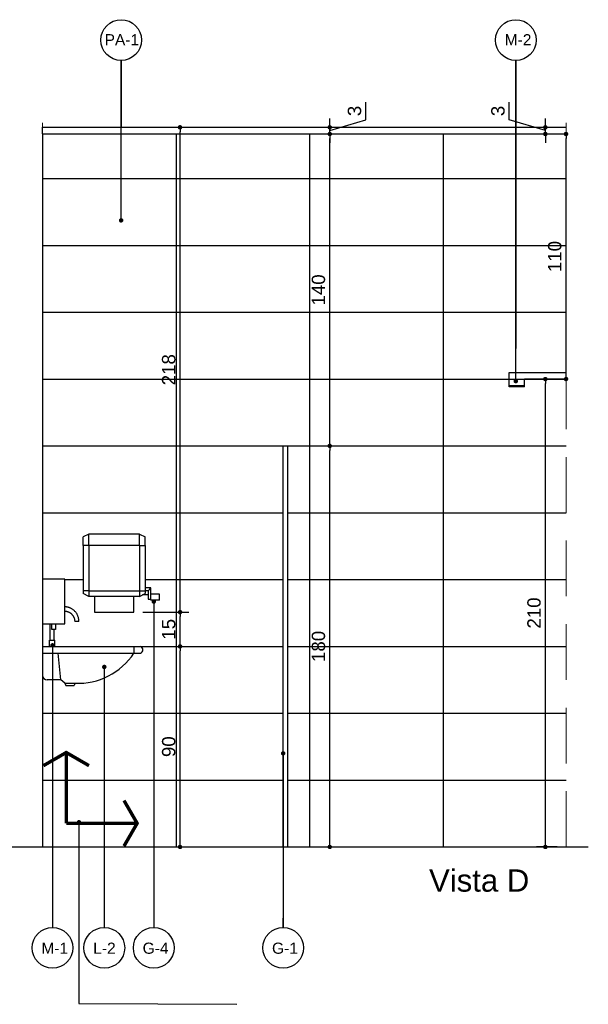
# Model space of a CAD drawing. Header units: metres. Extents: x -44 to 208, y -13 to 238.
# Tile 24 of 154: x 6.62 to 9.18, y 68.13 to 72.55. Entities that reach past the tile are written whole.
import ezdxf

# ---------------------------------------------------------------- set-up
doc = ezdxf.new("R2010")
doc.units = ezdxf.units.M
doc.header["$MEASUREMENT"] = 0
doc.linetypes.add('HIDDEN', pattern=[0.375, 0.25, -0.125])
doc.layers.add('A4Proj', color=1, linetype='HIDDEN', lineweight=9)
doc.layers.add('ARQ_VIS_003', color=4, linetype='Continuous', lineweight=25)
for name, color, linetype in [('ALV-CONS', 12, 'Continuous'), ('CTA-GER', 35, 'Continuous'), ('HTC-PIS', 8, 'Continuous'), ('LAY-COR', 31, 'Continuous'), ('LAY-MOB', 251, 'Continuous'), ('TXT-ESP', 40, 'Continuous'), ('VIS-V01', 6, 'Continuous'), ('VIS-V06', 9, 'Continuous')]:
    doc.layers.add(name, color=color, linetype=linetype)
doc.styles.add('ARIAL', font='arial.ttf')
doc.styles.add('Texto Cota', font='arial.ttf')
doc.dimstyles.new('ARQ-1-25', dxfattribs={"dimtxt": 0.06, "dimasz": 0.02, "dimexe": 0.04, "dimexo": 0.04, "dimgap": 0.02, "dimtad": 1, "dimdec": 0, "dimlfac": 100, "dimzin": 4, "dimdsep": 46, "dimtxsty": 'Texto Cota', "dimblk1": 'DOT', "dimblk2": 'DOT', "dimsah": 1, "dimcen": 0.05, "dimclrd": 161, "dimclre": 161, "dimclrt": 40, "dimaunit": 1, "dimazin": 3, "dimtfac": 1.8, "dimtdec": 0, "dimtmove": 1, "dimatfit": 1, "dimldrblk": 'DOT', "dimfxl": 1, "dimtolj": 1, "dimtzin": 4, "dimarcsym": 0})

# ---------------------------------------------------------------- blocks, each defined once
blk = doc.blocks.new('432IS')
for p, q in [((231.632, -78.8924), (231.6066, -78.9051)), ((231.6066, -78.9432), (231.6066, -78.9051)), ((231.8606, -78.8924), (231.632, -78.8924)), ((231.632, -78.9432), (231.632, -78.8924)), ((231.8606, -78.8924), (231.886, -78.9051)), ((231.8606, -78.9432), (231.8606, -78.8924)), ((231.886, -78.9432), (231.886, -78.9051)), ((231.6066, -78.9432), (231.6066, -79.1464)), ((231.632, -78.9432), (231.6066, -78.9432)), ((231.8606, -78.9432), (231.632, -78.9432)), ((231.632, -78.9432), (231.632, -79.1464)), ((231.8606, -78.9432), (231.8606, -79.1464)), ((231.8606, -78.9432), (231.886, -78.9432)), ((231.886, -78.9432), (231.886, -79.1464)), ((231.6066, -79.1464), (231.6066, -79.1591)), ((231.632, -79.1464), (231.6066, -79.1464)), ((231.632, -79.1464), (231.8606, -79.1464)), ((231.632, -79.1464), (231.632, -79.1718)), ((231.8606, -79.1464), (231.886, -79.1464)), ((231.8606, -79.1464), (231.8606, -79.1718)), ((231.9114, -79.1337), (231.886, -79.1337)), ((231.8987, -79.1464), (231.886, -79.1464)), ((231.886, -79.1464), (231.886, -79.1591)), ((231.8987, -79.1464), (231.9114, -79.1337)), ((231.8987, -79.1464), (231.8987, -79.1845)), ((231.9114, -79.1679), (231.9114, -79.1337)), ((231.632, -79.1718), (231.6066, -79.1591)), ((231.8606, -79.1718), (231.632, -79.1718)), ((231.6574, -79.1718), (231.6574, -79.2424)), ((231.8352, -79.2424), (231.8352, -79.1718)), ((231.8606, -79.1718), (231.886, -79.1591)), ((231.8987, -79.1652), (231.8738, -79.1652)), ((231.8987, -79.1845), (231.9114, -79.1845)), ((231.9495, -79.1615), (231.9114, -79.1615)), ((231.9114, -79.175), (231.9114, -79.1679)), ((231.9114, -79.1821), (231.9114, -79.175)), ((231.9114, -79.1845), (231.9114, -79.1821)), ((231.9114, -79.1885), (231.9114, -79.1845)), ((231.9495, -79.1885), (231.9114, -79.1885)), ((231.9495, -79.175), (231.9495, -79.1615)), ((231.9495, -79.1885), (231.9495, -79.175)), ((231.6574, -79.2424), (231.8352, -79.2424))]:
    blk.add_line(p, q)
blk = doc.blocks.new('32osk')
for p, q in [((228.9736, -79.3861), (228.9736, -79.5159)), ((228.9736, -79.3861), (229.4136, -79.3861)), ((228.9736, -79.4161), (229.4136, -79.4161)), ((229.0557, -79.5359), (229.0427, -79.4161)), ((229.3836, -79.3861), (229.3836, -79.4161)), ((229.0557, -79.5359), (228.9936, -79.5359)), ((229.0736, -79.5511), (229.0557, -79.5359)), ((229.0736, -79.5511), (229.1186, -79.5511)), ((229.0736, -79.5511), (229.0776, -79.5611)), ((229.0776, -79.5611), (229.1146, -79.5611)), ((229.1186, -79.5511), (229.1146, -79.5611))]:
    blk.add_line(p, q)
for centre, radius, start, end in [((229.133, -79.2517), 0.2997, 267.2472, 326.7445), ((229.4082, -79.4011), 0.0159, 289.7121, 70.2879), ((228.9936, -79.5159), 0.02, 180, 270)]:
    blk.add_arc(centre, radius, start, end)
blk = doc.blocks.new('A$C67B51A72')
for points in [[(0.05, -0.2), (-0.05, -0.2), (-0.05, 0), (0.05, 0)], [(0.0081, -0.2), (-0.0081, -0.2), (-0.0081, -0.2252), (0.0081, -0.2252)]]:
    blk.add_lwpolyline(points, close=True)
blk = doc.blocks.new('_DOT')
at = {"color": 0, "linetype": 'ByBlock'}
blk.add_line((-0.5, 0), (-1, 0), dxfattribs=at)
at = {"color": 0, "linetype": 'ByBlock', "const_width": 0.5}
blk.add_lwpolyline([(-0.25, 0, 1), (0.25, 0, 1)], format="xyb", close=True, dxfattribs=at)
blk = doc.blocks.new('SENT.ASSENT.')
at = {"const_width": 0.0117}
for points in [[(0.1532, 0.3952), (0.072, 0.3483)], [(0.1473, 0.3952), (0.2285, 0.3483)], [(0.15, 0.3938), (0.15, 0.15)], [(0.3952, 0.1468), (0.3483, 0.228)], [(0.3938, 0.15), (0.15, 0.15)], [(0.3952, 0.1527), (0.3483, 0.0715)]]:
    blk.add_lwpolyline(points, dxfattribs=at)
blk = doc.blocks.new('*D3819')
at = {"layer": 'CTA-GER', "color": 161, "lineweight": -2, "transparency": 16777216}
for p, q in [((9.0359, 70.9407), (8.943, 70.9407)), ((8.983, 68.8607), (8.983, 70.9207)), ((9.0359, 68.8407), (8.943, 68.8407))]:
    blk.add_line(p, q, dxfattribs=at)
at = {"layer": 'Defpoints', "color": 0, "transparency": 16777216}
for p in [(8.983, 70.9407), (9.0759, 70.9407), (9.0759, 68.8407)]:
    blk.add_point(p, dxfattribs=at)
at = {"layer": 'CTA-GER', "color": 161, "lineweight": -2, "transparency": 16777216, "xscale": 0.02, "yscale": 0.02, "zscale": 0.02}
for p, rotation in [((8.983, 70.9407), 90), ((8.983, 68.8407), 270)]:
    blk.add_blockref('_DOT', p, dxfattribs=dict(at, rotation=rotation))
at = {"layer": 'CTA-GER', "color": 40, "transparency": 16777216, "insert": (8.9324, 69.8907), "char_height": 0.06, "attachment_point": 5, "rotation": 90, "style": 'Texto Cota'}
blk.add_mtext('\\A1;210', dxfattribs=at)
blk = doc.blocks.new('*D3820')
at = {"layer": 'CTA-GER', "color": 161, "lineweight": -2, "transparency": 16777216}
blk.add_line((9.0759, 70.9607), (9.0759, 72.0207), dxfattribs=at)
at = {"layer": 'Defpoints', "color": 0, "transparency": 16777216}
for p in [(9.0759, 72.0407), (9.0759, 72.0407), (9.0759, 70.9407)]:
    blk.add_point(p, dxfattribs=at)
at = {"layer": 'CTA-GER', "color": 161, "lineweight": -2, "transparency": 16777216, "xscale": 0.02, "yscale": 0.02, "zscale": 0.02}
for p, rotation in [((9.0759, 72.0407), 90), ((9.0759, 70.9407), 270)]:
    blk.add_blockref('_DOT', p, dxfattribs=dict(at, rotation=rotation))
at = {"layer": 'CTA-GER', "color": 40, "transparency": 16777216, "insert": (9.0253, 71.4907), "char_height": 0.06, "attachment_point": 5, "rotation": 90, "style": 'Texto Cota'}
blk.add_mtext('\\A1;110', dxfattribs=at)
blk = doc.blocks.new('*D3821')
at = {"layer": 'CTA-GER', "color": 161, "lineweight": -2, "transparency": 16777216}
for p, q in [((8.821, 72.1043), (8.821, 72.1836)), ((8.983, 72.0557), (8.821, 72.1043)), ((8.983, 72.0907), (8.983, 72.1107)), ((8.983, 72.0407), (8.983, 72.0707)), ((8.983, 72.0407), (8.983, 72.0707)), ((8.983, 72.0207), (8.983, 72.0007))]:
    blk.add_line(p, q, dxfattribs=at)
at = {"layer": 'Defpoints', "color": 0, "transparency": 16777216}
for p in [(8.983, 72.0707), (8.983, 72.0707), (8.983, 72.0407)]:
    blk.add_point(p, dxfattribs=at)
at = {"layer": 'CTA-GER', "color": 161, "lineweight": -2, "transparency": 16777216, "xscale": 0.02, "yscale": 0.02, "zscale": 0.02}
for p, rotation in [((8.983, 72.0707), 270), ((8.983, 72.0407), 90)]:
    blk.add_blockref('_DOT', p, dxfattribs=dict(at, rotation=rotation))
at = {"layer": 'CTA-GER', "color": 40, "transparency": 16777216, "insert": (8.7704, 72.144), "char_height": 0.06, "attachment_point": 5, "rotation": 90, "style": 'Texto Cota'}
blk.add_mtext('\\A1;3', dxfattribs=at)
blk = doc.blocks.new('*D3822')
at = {"layer": 'CTA-GER', "color": 161, "lineweight": -2, "transparency": 16777216}
for p, q in [((7.8659, 70.6407), (8.0552, 70.6407)), ((8.0152, 68.8607), (8.0152, 70.6207)), ((7.8659, 68.8407), (8.0552, 68.8407))]:
    blk.add_line(p, q, dxfattribs=at)
at = {"layer": 'Defpoints', "color": 0, "transparency": 16777216}
for p in [(7.8259, 70.6407), (8.0152, 70.6407), (7.8259, 68.8407)]:
    blk.add_point(p, dxfattribs=at)
at = {"layer": 'CTA-GER', "color": 161, "lineweight": -2, "transparency": 16777216, "xscale": 0.02, "yscale": 0.02, "zscale": 0.02}
for p, rotation in [((8.0152, 70.6407), 90), ((8.0152, 68.8407), 270)]:
    blk.add_blockref('_DOT', p, dxfattribs=dict(at, rotation=rotation))
at = {"layer": 'CTA-GER', "color": 40, "transparency": 16777216, "insert": (7.9645, 69.7407), "char_height": 0.06, "attachment_point": 5, "rotation": 90, "style": 'Texto Cota'}
blk.add_mtext('\\A1;180', dxfattribs=at)
blk = doc.blocks.new('*D3823')
at = {"layer": 'CTA-GER', "color": 161, "lineweight": -2, "transparency": 16777216}
for p, q in [((7.9409, 72.0407), (8.0552, 72.0407)), ((8.0152, 70.6607), (8.0152, 72.0207)), ((7.8659, 70.6407), (8.0552, 70.6407))]:
    blk.add_line(p, q, dxfattribs=at)
at = {"layer": 'Defpoints', "color": 0, "transparency": 16777216}
for p in [(7.9009, 72.0407), (8.0152, 72.0407), (7.8259, 70.6407)]:
    blk.add_point(p, dxfattribs=at)
at = {"layer": 'CTA-GER', "color": 161, "lineweight": -2, "transparency": 16777216, "xscale": 0.02, "yscale": 0.02, "zscale": 0.02}
for p, rotation in [((8.0152, 72.0407), 90), ((8.0152, 70.6407), 270)]:
    blk.add_blockref('_DOT', p, dxfattribs=dict(at, rotation=rotation))
at = {"layer": 'CTA-GER', "color": 40, "transparency": 16777216, "insert": (7.9645, 71.3407), "char_height": 0.06, "attachment_point": 5, "rotation": 90, "style": 'Texto Cota'}
blk.add_mtext('\\A1;140', dxfattribs=at)
blk = doc.blocks.new('*D3824')
at = {"layer": 'CTA-GER', "color": 161, "lineweight": -2, "transparency": 16777216}
for p, q in [((8.1771, 72.1043), (8.1771, 72.1836)), ((8.0152, 72.0907), (8.0152, 72.1107)), ((8.0152, 72.0557), (8.1771, 72.1043)), ((7.9409, 72.0707), (8.0552, 72.0707)), ((7.9409, 72.0407), (8.0552, 72.0407)), ((8.0152, 72.0407), (8.0152, 72.0707)), ((8.0152, 72.0407), (8.0152, 72.0707)), ((8.0152, 72.0207), (8.0152, 72.0007))]:
    blk.add_line(p, q, dxfattribs=at)
at = {"layer": 'Defpoints', "color": 0, "transparency": 16777216}
for p in [(7.9009, 72.0707), (7.9009, 72.0407), (8.0152, 72.0707)]:
    blk.add_point(p, dxfattribs=at)
at = {"layer": 'CTA-GER', "color": 161, "lineweight": -2, "transparency": 16777216, "xscale": 0.02, "yscale": 0.02, "zscale": 0.02}
for p, rotation in [((8.0152, 72.0707), 270), ((8.0152, 72.0407), 90)]:
    blk.add_blockref('_DOT', p, dxfattribs=dict(at, rotation=rotation))
at = {"layer": 'CTA-GER', "color": 40, "transparency": 16777216, "insert": (8.1265, 72.144), "char_height": 0.06, "attachment_point": 5, "rotation": 90, "style": 'Texto Cota'}
blk.add_mtext('\\A1;3', dxfattribs=at)
blk = doc.blocks.new('*D3825')
at = {"layer": 'CTA-GER', "color": 161, "lineweight": -2, "transparency": 16777216}
for p, q in [((7.2059, 69.7407), (7.383, 69.7407)), ((7.343, 68.8607), (7.343, 69.7207)), ((7.265, 68.8407), (7.383, 68.8407))]:
    blk.add_line(p, q, dxfattribs=at)
at = {"layer": 'Defpoints', "color": 0, "transparency": 16777216}
for p in [(7.1659, 69.7407), (7.343, 69.7407), (7.225, 68.8407)]:
    blk.add_point(p, dxfattribs=at)
at = {"layer": 'CTA-GER', "color": 161, "lineweight": -2, "transparency": 16777216, "xscale": 0.02, "yscale": 0.02, "zscale": 0.02}
for p, rotation in [((7.343, 69.7407), 90), ((7.343, 68.8407), 270)]:
    blk.add_blockref('_DOT', p, dxfattribs=dict(at, rotation=rotation))
at = {"layer": 'CTA-GER', "color": 40, "transparency": 16777216, "insert": (7.2923, 69.2907), "char_height": 0.06, "attachment_point": 5, "rotation": 90, "style": 'Texto Cota'}
blk.add_mtext('\\A1;90', dxfattribs=at)
blk = doc.blocks.new('*D3826')
at = {"layer": 'CTA-GER', "color": 161, "lineweight": -2, "transparency": 16777216}
for p, q in [((7.1759, 69.8945), (7.383, 69.8945)), ((7.343, 69.7607), (7.343, 69.8745)), ((7.2059, 69.7407), (7.383, 69.7407))]:
    blk.add_line(p, q, dxfattribs=at)
at = {"layer": 'Defpoints', "color": 0, "transparency": 16777216}
for p in [(7.1359, 69.8945), (7.343, 69.8945), (7.1659, 69.7407)]:
    blk.add_point(p, dxfattribs=at)
at = {"layer": 'CTA-GER', "color": 161, "lineweight": -2, "transparency": 16777216, "xscale": 0.02, "yscale": 0.02, "zscale": 0.02}
for p, rotation in [((7.343, 69.8945), 90), ((7.343, 69.7407), 270)]:
    blk.add_blockref('_DOT', p, dxfattribs=dict(at, rotation=rotation))
at = {"layer": 'CTA-GER', "color": 40, "transparency": 16777216, "insert": (7.2923, 69.8176), "char_height": 0.06, "attachment_point": 5, "rotation": 90, "style": 'Texto Cota'}
blk.add_mtext('\\A1;15', dxfattribs=at)
blk = doc.blocks.new('*D3827')
at = {"layer": 'CTA-GER', "color": 161, "lineweight": -2, "transparency": 16777216}
for p, q in [((7.1759, 72.0707), (7.383, 72.0707)), ((7.343, 69.9145), (7.343, 72.0507)), ((7.1759, 69.8945), (7.383, 69.8945))]:
    blk.add_line(p, q, dxfattribs=at)
at = {"layer": 'Defpoints', "color": 0, "transparency": 16777216}
for p in [(7.1359, 72.0707), (7.343, 72.0707), (7.1359, 69.8945)]:
    blk.add_point(p, dxfattribs=at)
at = {"layer": 'CTA-GER', "color": 161, "lineweight": -2, "transparency": 16777216, "xscale": 0.02, "yscale": 0.02, "zscale": 0.02}
for p, rotation in [((7.343, 72.0707), 90), ((7.343, 69.8945), 270)]:
    blk.add_blockref('_DOT', p, dxfattribs=dict(at, rotation=rotation))
at = {"layer": 'CTA-GER', "color": 40, "transparency": 16777216, "insert": (7.2923, 70.9826), "char_height": 0.06, "attachment_point": 5, "rotation": 90, "style": 'Texto Cota'}
blk.add_mtext('\\A1;218', dxfattribs=at)

msp = doc.modelspace()

# ---------------------------------------------------------------- hatches: boundary and pattern name
at = {"layer": 'HTC-PIS'}
h = msp.add_hatch(dxfattribs=at)
h.set_pattern_fill('_USER', color=256, scale=0.3, pattern_type=0)
h.set_pattern_definition([(0, (6.72594, 68.84073), (0, 0.3), [])])
h.paths.add_polyline_path([(7.8259, 68.8407), (9.0759, 68.8407), (9.0759, 70.6107), (8.8901, 70.6107), (8.8901, 70.5757), (8.8207, 70.5757), (9.0759, 70.6258), (9.0759, 70.6407), (9.0759, 72.0407), (6.7259, 72.0407), (6.7259, 68.8407), (7.8059, 68.8407), (7.8059, 70.6407), (7.8259, 70.6407)])
h.paths.add_polyline_path([(7.2502, 69.9285), (7.1994, 69.9285), (7.1994, 69.9517), (7.1745, 69.9517), (7.1359, 69.9324), (7.1359, 69.8745), (6.9581, 69.8745), (6.9581, 69.9451), (6.9073, 69.9451), (6.9073, 69.9705), (6.9073, 70.1737), (6.9073, 70.2118), (6.9327, 70.2245), (7.1867, 70.2245), (7.1867, 70.1737), (7.1867, 69.9832), (7.2121, 69.9832), (7.2121, 69.9554), (7.2502, 69.9554)], flags=16)
h.paths.add_polyline_path([(7.1867, 69.9705), (7.1867, 69.9578), (7.1994, 69.9705)], flags=0)
edge = h.paths.add_edge_path()
edge.add_line((7.1659, 69.7107), (7.1359, 69.7107))
edge.add_arc((6.8853, 69.8751), 0.2997, 267.2472, 326.7445, ccw=False)
edge.add_line((6.8709, 69.5757), (6.867, 69.5657))
edge.add_line((6.867, 69.5657), (6.8299, 69.5657))
edge.add_line((6.8299, 69.5657), (6.8259, 69.5757))
edge.add_line((6.8259, 69.5757), (6.8081, 69.5909))
edge.add_line((6.8081, 69.5909), (6.7459, 69.5909))
edge.add_arc((6.7459, 69.6109), 0.02, 180, 270, ccw=False)
edge.add_line((6.7259, 69.6109), (6.7259, 69.7407))
edge.add_line((6.7259, 69.7407), (7.1552, 69.7407))
edge.add_arc((7.1606, 69.7257), 0.0159, -70.2879, 109.7121, ccw=False)
h.paths.add_polyline_path([(6.87, 69.8533), (6.8699, 69.8543), (6.8699, 69.8561), (6.8697, 69.8579), (6.8695, 69.8597), (6.8692, 69.8616), (6.8688, 69.8634), (6.8684, 69.8651), (6.8679, 69.8669), (6.8673, 69.8686), (6.8667, 69.8704), (6.8659, 69.872), (6.8651, 69.8737), (6.8643, 69.8753), (6.8634, 69.8769), (6.8624, 69.8785), (6.8614, 69.88), (6.8603, 69.8815), (6.8591, 69.8829), (6.8457, 69.8981), (6.8272, 69.8991), (6.8486, 69.8971), (6.8813, 69.8533), (6.889, 69.8533), (6.889, 69.8559), (6.8888, 69.8585), (6.8885, 69.861), (6.8882, 69.8636), (6.8877, 69.8662), (6.8871, 69.8687), (6.8865, 69.8712), (6.8857, 69.8737), (6.8848, 69.8761), (6.8839, 69.8786), (6.8828, 69.8809), (6.8817, 69.8833), (6.8804, 69.8855), (6.8791, 69.8878), (6.8777, 69.8899), (6.8761, 69.8921), (6.8746, 69.8941), (6.8729, 69.8961), (6.8711, 69.898), (6.8693, 69.8999), (6.8674, 69.9016), (6.8654, 69.9033), (6.8634, 69.9049), (6.8613, 69.9065), (6.8447, 69.9176), (6.8274, 69.9181), (6.8487, 69.9166), (6.8802, 69.8916), (6.892, 69.8533)], flags=16)
h.paths.add_polyline_path([(6.8259, 69.8423), (6.784, 69.8423), (6.784, 69.8171), (6.7678, 69.8171), (6.7259, 69.8423), (6.7259, 70.0423), (6.8259, 70.0423)], flags=16)
h = msp.add_hatch(dxfattribs=at)
h.set_pattern_fill('_USER', color=256, scale=0.6, angle=90, pattern_type=0)
h.set_pattern_definition([(90, (6.72594, 68.8407), (-0.6, 4e-17), [])])
h.paths.add_polyline_path([(7.8059, 68.8407), (7.8059, 70.6407), (7.8259, 70.6407), (7.8259, 68.8407), (9.0759, 68.8407), (9.0759, 70.6107), (8.8901, 70.6107), (8.8901, 70.5757), (8.8207, 70.5757), (8.8207, 70.6407), (9.0759, 70.6407), (9.0759, 72.0407), (6.7259, 72.0407), (6.7259, 68.8407)])
h.paths.add_polyline_path([(6.8709, 69.5757), (6.8259, 69.5757), (6.8299, 69.5657), (6.867, 69.5657)], flags=16)
h.paths.add_polyline_path([(7.1359, 69.8945), (6.9581, 69.8945), (6.9581, 69.9651), (6.9327, 69.9651), (6.9073, 69.9778), (6.9073, 69.9905), (6.9073, 70.1937), (6.9073, 70.2318), (6.9327, 70.2445), (7.1613, 70.2445), (7.1867, 70.2318), (7.1867, 70.1937), (7.1867, 70.0032), (7.2121, 70.0032), (7.2121, 69.9754), (7.2502, 69.9754), (7.2502, 69.962), (7.2502, 69.9485), (7.2121, 69.9485), (7.2121, 69.9524), (7.1994, 69.9524), (7.1994, 69.9717), (7.1745, 69.9717), (7.1613, 69.9651), (7.1359, 69.9651)], flags=16)
h.paths.add_polyline_path([(7.1613, 69.9905), (6.9327, 69.9905), (6.9327, 70.1937), (7.1613, 70.1937)], flags=0)
h.paths.add_polyline_path([(6.8259, 69.8423), (6.784, 69.8423), (6.784, 69.8171), (6.7678, 69.8171), (6.7678, 69.8423), (6.7259, 69.8423), (6.7259, 70.0423), (6.8259, 70.0423)], flags=16)

# ---------------------------------------------------------------- linework, layer by layer
at = {"layer": 'A4Proj'}
for p, q in [((6.7259, 68.8407), (6.7259, 72.1707)), ((9.0759, 68.8407), (9.0759, 72.1707))]:
    msp.add_line(p, q, dxfattribs=at)
at = {"layer": 'ARQ_VIS_003'}
for p, q in [((7.8059, 68.8407), (7.8059, 70.6407)), ((7.8059, 70.6407), (7.8259, 70.6407)), ((7.8259, 70.6407), (7.8259, 68.8407))]:
    msp.add_line(p, q, dxfattribs=at)
at = {"layer": 'CTA-GER'}
for centre in [(7.0785, 72.4622), (8.8503, 72.4622), (6.7703, 68.3878), (7.0029, 68.3878), (7.225, 68.3878), (7.8059, 68.3878)]:
    msp.add_circle(centre, 0.0915, dxfattribs=at)
at = {"layer": 'LAY-COR'}
for p, q in [((6.7259, 72.0707), (9.0759, 72.0707)), ((6.7259, 72.0407), (6.7259, 72.0707)), ((6.7259, 72.0407), (9.0759, 72.0407))]:
    msp.add_line(p, q, dxfattribs=at)
at = {"layer": 'LAY-MOB'}
for p, q in [((6.8274, 69.9181), (6.8248, 69.9182)), ((6.8299, 69.9179), (6.8274, 69.9181)), ((6.8325, 69.9177), (6.8299, 69.9179)), ((6.8351, 69.9173), (6.8325, 69.9177)), ((6.8376, 69.9168), (6.8351, 69.9173)), ((6.8402, 69.9162), (6.8376, 69.9168)), ((6.8427, 69.9155), (6.8402, 69.9162)), ((6.8452, 69.9147), (6.8427, 69.9155)), ((6.8476, 69.9138), (6.8452, 69.9147)), ((6.8254, 69.8991), (6.8272, 69.8991)), ((6.8272, 69.8991), (6.8291, 69.8989)), ((6.8291, 69.8989), (6.8309, 69.8987)), ((6.8309, 69.8987), (6.8327, 69.8983)), ((6.8327, 69.8983), (6.8345, 69.898)), ((6.8345, 69.898), (6.8363, 69.8975)), ((6.8363, 69.8975), (6.838, 69.897)), ((6.838, 69.897), (6.8398, 69.8964)), ((6.8398, 69.8964), (6.8415, 69.8957)), ((6.8415, 69.8957), (6.8432, 69.895)), ((6.8432, 69.895), (6.8448, 69.8942)), ((6.8448, 69.8942), (6.8464, 69.8933)), ((6.8464, 69.8933), (6.848, 69.8924)), ((6.85, 69.9128), (6.8476, 69.9138)), ((6.848, 69.8924), (6.8496, 69.8914)), ((6.8496, 69.8914), (6.8511, 69.8904)), ((6.8524, 69.9117), (6.85, 69.9128)), ((6.8511, 69.8904), (6.8525, 69.8893)), ((6.8547, 69.9105), (6.8524, 69.9117)), ((6.8525, 69.8893), (6.8539, 69.8881)), ((6.8539, 69.8881), (6.8553, 69.8869)), ((6.8569, 69.9093), (6.8547, 69.9105)), ((6.8553, 69.8869), (6.8566, 69.8856)), ((6.8566, 69.8856), (6.8579, 69.8843)), ((6.8591, 69.9079), (6.8569, 69.9093)), ((6.8579, 69.8843), (6.8591, 69.8829)), ((6.8613, 69.9065), (6.8591, 69.9079)), ((6.8591, 69.8829), (6.8603, 69.8815)), ((6.8603, 69.8815), (6.8614, 69.88)), ((6.8634, 69.9049), (6.8613, 69.9065)), ((6.8614, 69.88), (6.8624, 69.8785)), ((6.8624, 69.8785), (6.8634, 69.8769)), ((6.8654, 69.9033), (6.8634, 69.9049)), ((6.8634, 69.8769), (6.8643, 69.8753)), ((6.8643, 69.8753), (6.8651, 69.8737)), ((6.8651, 69.8737), (6.8659, 69.872)), ((6.8674, 69.9016), (6.8654, 69.9033)), ((6.8659, 69.872), (6.8667, 69.8704)), ((6.8667, 69.8704), (6.8673, 69.8686)), ((6.8693, 69.8999), (6.8674, 69.9016)), ((6.8711, 69.898), (6.8693, 69.8999)), ((6.8729, 69.8961), (6.8711, 69.898)), ((6.8746, 69.8941), (6.8729, 69.8961)), ((6.8761, 69.8921), (6.8746, 69.8941)), ((6.8777, 69.8899), (6.8761, 69.8921)), ((6.8791, 69.8878), (6.8777, 69.8899)), ((6.8804, 69.8855), (6.8791, 69.8878)), ((6.8817, 69.8833), (6.8804, 69.8855)), ((6.8828, 69.8809), (6.8817, 69.8833)), ((6.8839, 69.8786), (6.8828, 69.8809)), ((6.8848, 69.8761), (6.8839, 69.8786)), ((6.8857, 69.8737), (6.8848, 69.8761)), ((6.8865, 69.8712), (6.8857, 69.8737)), ((6.8871, 69.8687), (6.8865, 69.8712)), ((6.7591, 69.8423), (6.7591, 69.7691)), ((6.8673, 69.8686), (6.8679, 69.8669)), ((6.8679, 69.8669), (6.8684, 69.8651)), ((6.8684, 69.8651), (6.8688, 69.8634)), ((6.8688, 69.8634), (6.8692, 69.8616)), ((6.8692, 69.8616), (6.8695, 69.8597)), ((6.8695, 69.8597), (6.8697, 69.8579)), ((6.8697, 69.8579), (6.8699, 69.8561)), ((6.8699, 69.8561), (6.8699, 69.8543)), ((6.8699, 69.8543), (6.87, 69.8533)), ((6.889, 69.8533), (6.87, 69.8533)), ((6.8877, 69.8662), (6.8871, 69.8687)), ((6.8882, 69.8636), (6.8877, 69.8662)), ((6.8885, 69.861), (6.8882, 69.8636)), ((6.8888, 69.8585), (6.8885, 69.861)), ((6.889, 69.8559), (6.8888, 69.8585)), ((6.889, 69.8533), (6.889, 69.8559)), ((6.7782, 69.7691), (6.7782, 69.8171)), ((6.7559, 69.7691), (6.7559, 69.7407)), ((6.7559, 69.7691), (6.7559, 69.7407)), ((6.7563, 69.7691), (6.7686, 69.7691)), ((6.7686, 69.7691), (6.781, 69.7691)), ((6.7813, 69.7408), (6.7813, 69.7691)), ((6.7813, 69.7408), (6.7813, 69.7691))]:
    msp.add_line(p, q, dxfattribs=at)
at = {"layer": 'VIS-V01'}
msp.add_line((0.1259, 68.8407), (9.1759, 68.8407), dxfattribs=at)
at = {"layer": 'VIS-V06'}
for p, q in [((8.8207, 70.9707), (9.0759, 70.9707)), ((8.8207, 70.9057), (8.8207, 70.9707)), ((9.0759, 70.9407), (8.8901, 70.9407)), ((8.8901, 70.9057), (8.8901, 70.9407)), ((8.8901, 70.9107), (8.8207, 70.9107)), ((8.8901, 70.9057), (8.8207, 70.9057))]:
    msp.add_line(p, q, dxfattribs=at)

# ---------------------------------------------------------------- block references
at = {"layer": 'ALV-CONS', "xscale": -1.306385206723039, "yscale": 1.306385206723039, "zscale": 1.306385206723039, "rotation": 270}
msp.add_blockref('SENT.ASSENT.', (6.6364, 68.7505), dxfattribs=at)
at = {"layer": 'LAY-MOB'}
for name, p in [('432IS', (-224.6992, 149.137)), ('32osk', (-222.2476, 149.1268))]:
    msp.add_blockref(name, p, dxfattribs=at)
at = {"layer": 'LAY-MOB', "xscale": -1}
msp.add_blockref('A$C67B51A72', (6.7759, 70.0423), dxfattribs=at)

# ---------------------------------------------------------------- texts
at = {"layer": 'TXT-ESP', "style": 'ARIAL'}
for s, p in [('PA-1', (7.0042, 72.4388)), ('M-2', (8.8003, 72.4388)), ('L-2', (6.9529, 68.3612)), ('G-4', (7.1749, 68.3612)), ('G-1', (7.7559, 68.3612)), ('M-1', (6.7203, 68.3612))]:
    msp.add_text(s, height=0.05, dxfattribs=at).set_placement(p)
at = {"layer": 'TXT-ESP', "insert": (8.4608, 68.74), "char_height": 0.1, "width": 4.065183, "attachment_point": 1, "style": 'ARIAL'}
msp.add_mtext('Vista D', dxfattribs=at)

# ---------------------------------------------------------------- dimensions: what is measured, and where the dimension line sits
at = {"layer": 'CTA-GER'}
for base, p1, p2, picture, middle in [((8.0152, 72.0707), (7.9009, 72.0407), (7.9009, 72.0707), '*D3824', (8.1265, 72.1243)), ((8.983, 72.0707), (8.983, 72.0407), (8.983, 72.0707), '*D3821', (8.7704, 72.1243)), ((7.343, 72.0707), (7.1359, 69.8945), (7.1359, 72.0707), '*D3827', (7.2923, 70.9826)), ((8.0152, 72.0407), (7.8259, 70.6407), (7.9009, 72.0407), '*D3823', (7.9645, 71.3407)), ((9.0759, 72.0407), (9.0759, 70.9407), (9.0759, 72.0407), '*D3820', (9.0253, 71.4907)), ((8.983, 70.9407), (9.0759, 68.8407), (9.0759, 70.9407), '*D3819', (8.9324, 69.8907)), ((8.0152, 70.6407), (7.8259, 68.8407), (7.8259, 70.6407), '*D3822', (7.9645, 69.7407)), ((7.343, 69.8945), (7.1659, 69.7407), (7.1359, 69.8945), '*D3826', (7.2923, 69.8176)), ((7.343, 69.7407), (7.225, 68.8407), (7.1659, 69.7407), '*D3825', (7.2923, 69.2907))]:
    dim = msp.add_linear_dim(base=base, p1=p1, p2=p2, angle=90, dimstyle='ARQ-1-25', dxfattribs=at)
    dim.commit()
    dim.dimension.update_dxf_attribs({"geometry": picture, "text_midpoint": middle})

# ---------------------------------------------------------------- leaders
for points in [[(7.0785, 71.653), (7.0785, 72.3707), (7.0785, 72.0707)], [(8.8503, 70.9315), (8.8503, 72.3707), (8.8503, 71.0782)], [(7.225, 69.942), (7.225, 68.9949), (7.225, 68.4793)], [(6.7703, 69.7456), (6.7703, 68.9949), (6.7703, 68.4793)], [(7.0029, 69.6486), (7.0029, 68.9949), (7.0029, 68.4793)], [(7.8059, 69.2607), (7.8059, 68.4793), (7.8059, 68.521)], [(6.8892, 68.9516), (6.8892, 68.1375), (7.5975, 68.1344)]]:
    msp.add_leader(points, dimstyle='ARQ-1-25', dxfattribs=at)

doc.saveas('drawing.dxf')
